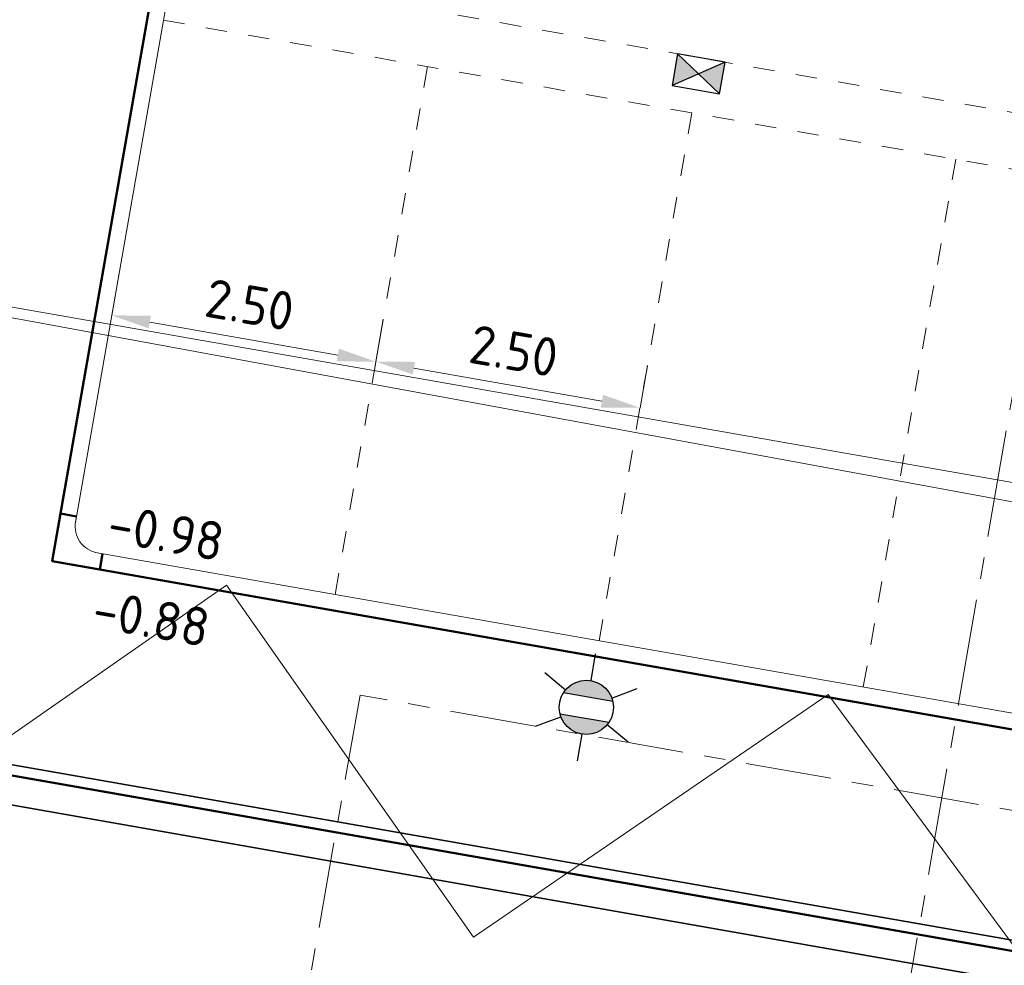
# Model space of a CAD drawing. Header units: metres. Extents: x 2514 to 227642, y 1683 to 852646.
# Tile 37 of 256: x 113583 to 113593, y 426399 to 426407. Entities that reach past the tile are written whole.
import ezdxf
from ezdxf.enums import TextEntityAlignment as Align
from ezdxf.lldxf.tags import DXFTag

# ---------------------------------------------------------------- set-up
doc = ezdxf.new("R2010")
doc.units = ezdxf.units.M
for name, pattern in [('VW-1-1_STREEP', [2, 1, -1]), ('XX-AFBREEK', [7, 4, -1, 1, -1]), ('XX-CENTER', [8, 5, -1, 1, -1])]:
    doc.linetypes.add(name, pattern=pattern)
doc.layers.get('Defpoints').update_dxf_attribs({"color": 244, "lineweight": 35})
for name, color, linetype, lineweight in [('B-WE-GR-BEPLANTING_CULTUUR_HEESTERS-GV', 252, 'Continuous', 18), ('B-WE-KG-GRENS_PERCEEL-GV', 252, 'KG-PERCEEL', 18), ('B-WE-VH-VERHARDING_STRAATBAKSTEEN-GV', 252, 'Continuous', 18), ('N-WE-GR-BOOM-G', 94, 'Continuous', 35), ('N-WE-IE-MEUBILAIR_WEGMEUBILAIR_LICHTMAST-S', 7, 'Continuous', 25), ('N-WE-RI-HWA_KOLK-S', 150, 'Continuous', 25), ('N-WE-VH-AFBREEKLIJN-G', 7, 'XX-AFBREEK', 18), ('N-WE-VH-KANTOPSLUITING_ACHTERKANTBAND-G', 1, 'Continuous', 50), ('N-WE-VH-KANTOPSLUITING_GAZONBAND-G', 1, 'Continuous', 35), ('N-WE-VH-KANTOPSLUITING_TROTTOIRBAND_130 150-G', 2, 'Continuous', 13), ('N-WE-VH-M', 7, 'Continuous', 18), ('N-WE-VH-NAP-T18', 1, 'Continuous', 18), ('N-WE-VW-MARKERING_LANGS_STREEP_11_010-G', 7, 'VW-1-1_STREEP', 13), ('X-XX-AL-VERWIJZING_DOORSNEDE-G', 7, 'XX-CENTER', 18)]:
    doc.layers.add(name, color=color, linetype=linetype, lineweight=lineweight)
doc.styles.add('ISO', font='NLCS-ISO.ttf')
doc.styles.add('NLCS-ISO', font='NLCS-ISO.ttf', dxfattribs={"height": 1.8})
doc.styles.add('NLCS-ISO-M200-T18', font='NLCS-ISO.ttf', dxfattribs={"height": 0.36})
doc.styles.get("Standard").update_dxf_attribs({"font": 'romans'})
tags = doc.linetypes.add('KG-PERCEEL', pattern='A,5.5,-2,["P",Standard,S=1.8,R=0,X=-0.5,Y=-0.9],-2,5.5,-2,[5,NLCS.SHX,S=0.75,R=0,X=0,Y=0],-2', length=19).pattern_tags.tags
tags[6] = DXFTag(74, 10)
doc.dimstyles.new('NLCS-M200-T18-PIJL_L2_H1', dxfattribs={"dimscale": 0.2, "dimtxt": 2.5, "dimasz": 1.8, "dimexe": 2, "dimexo": 2, "dimgap": 0.7, "dimtad": 1, "dimzin": 0, "dimdsep": 46, "dimtxsty": 'NLCS-ISO-M200-T18', "dimcen": 0, "dimdle": 2, "dimclrd": 256, "dimclre": 256, "dimclrt": 1, "dimadec": 1, "dimazin": 0, "dimtfac": 1, "dimtdec": 3, "dimtofl": 0, "dimtmove": 0, "dimatfit": 3, "dimfxl": 2, "dimfxlon": 1, "dimtfillclr": 256, "dimtolj": 1, "dimtzin": 0, "dimlwd": -1, "dimlwe": -1, "dimarcsym": 0})

# ---------------------------------------------------------------- blocks, each defined once
blk = doc.blocks.new('N-SRI-KOLK_STRAAT_450X300-SO')
h = blk.add_hatch(color=256)
h.dxf.hatch_style = 1
h.paths.add_polyline_path([(0, 0.75), (-1.125, 1.5), (-1.125, 0)])
h.paths.add_polyline_path([(1.125, 1.5), (0, 0.75), (1.125, 0)])
for p, q in [((-1.125, 0), (1.125, 1.5)), ((1.125, 0), (-1.125, 1.5))]:
    blk.add_line(p, q)
at = {"flags": 128}
blk.add_lwpolyline([(-1.125, 0), (1.125, 0), (1.125, 1.5), (-1.125, 1.5)], close=True, dxfattribs=at)
blk = doc.blocks.new('hoekblok inw. 25')
at = {"layer": 'N-WE-VH-KANTOPSLUITING_ACHTERKANTBAND-G', "ltscale": 0.2, "flags": 128}
blk.add_lwpolyline([(-0.45, 0.15), (-0.45, 0), (0, 0), (0, 0.45), (-0.15, 0.45)], dxfattribs=at)
at = {"layer": 'N-WE-VH-KANTOPSLUITING_TROTTOIRBAND_130 150-G', "ltscale": 0.2, "flags": 128}
blk.add_lwpolyline([(-0.15, 0.45), (-0.15, 0.4, -0.414214), (-0.4, 0.15), (-0.45, 0.15)], format="xyb", dxfattribs=at)
blk = doc.blocks.new('*D809')
at = {"layer": 'Defpoints', "color": 0, "ltscale": 0.2, "transparency": 16777216}
for p in [(113584.3103, 426404.6817), (113586.7727, 426404.25), (113586.7727, 426404.25)]:
    blk.add_point(p, dxfattribs=at)
at = {"layer": 'N-WE-VH-M', "ltscale": 0.2, "transparency": 16777216}
for p, q in [((113584.3103, 426404.6817), (113584.3794, 426405.0757)), ((113584.6649, 426404.6196), (113586.4181, 426404.3122)), ((113586.7727, 426404.25), (113586.8418, 426404.644))]:
    blk.add_line(p, q, dxfattribs=at)
for points in [[(113584.6753, 426404.6787), (113584.6545, 426404.5605), (113584.3103, 426404.6817)], [(113586.4285, 426404.3713), (113586.4078, 426404.2531), (113586.7727, 426404.25)]]:
    blk.add_solid(points, dxfattribs=at)
at = {"layer": 'N-WE-VH-M', "ltscale": 0.2, "transparency": 16777216, "insert": (113585.5968, 426404.7811), "char_height": 0.36, "attachment_point": 5, "rotation": 350.05593, "style": 'NLCS-ISO-M200-T18'}
blk.add_mtext('\\A1;2.50', dxfattribs=at)
blk = doc.blocks.new('*D810')
at = {"layer": 'Defpoints', "color": 0, "ltscale": 0.2, "transparency": 16777216}
for p in [(113586.773, 426404.2513), (113589.2354, 426403.8196), (113589.2354, 426403.8196)]:
    blk.add_point(p, dxfattribs=at)
at = {"layer": 'N-WE-VH-M', "ltscale": 0.2, "transparency": 16777216}
for p, q in [((113586.773, 426404.2513), (113586.842, 426404.6453)), ((113587.1275, 426404.1891), (113588.8808, 426403.8817)), ((113589.2354, 426403.8196), (113589.3045, 426404.2136))]:
    blk.add_line(p, q, dxfattribs=at)
for points in [[(113587.1379, 426404.2482), (113587.1172, 426404.13), (113586.773, 426404.2513)], [(113588.8912, 426403.9408), (113588.8704, 426403.8226), (113589.2354, 426403.8196)]]:
    blk.add_solid(points, dxfattribs=at)
at = {"layer": 'N-WE-VH-M', "ltscale": 0.2, "transparency": 16777216, "insert": (113588.0594, 426404.3506), "char_height": 0.36, "attachment_point": 5, "rotation": 350.05593, "style": 'NLCS-ISO-M200-T18'}
blk.add_mtext('\\A1;2.50', dxfattribs=at)
blk = doc.blocks.new('N-SIE-WEG_LICHTMAST-SO')
h = blk.add_hatch(color=256)
h.paths.add_polyline_path([(1.163, 0.5, 0.658505), (-1.163, 0.5)])
h.paths.add_polyline_path([(-1.163, -0.5, 0.658505), (1.163, -0.5)])
at = {"flags": 128}
for points in [[(0, 1.266), (0, 2.531)], [(-2.192, 1.266), (-1.096, 0.633)], [(1.096, 0.633), (2.192, 1.266)], [(-1.163, 0.5), (1.163, 0.5)], [(-2.192, -1.266), (-1.096, -0.633)], [(-1.163, -0.5), (1.163, -0.5)], [(2.192, -1.266), (1.096, -0.633)], [(0, -1.266), (0, -2.531)]]:
    blk.add_lwpolyline(points, dxfattribs=at)
at = {"ltscale": 0.5}
blk.add_circle((0, 0), 1.266, dxfattribs=at)
at = {"style": 'NLCS-ISO'}
blk.add_attdef('TYPE', text='', height=1.8, dxfattribs=at).set_placement((0, 2.531), align=Align.BOTTOM_CENTER)

msp = doc.modelspace()

# ---------------------------------------------------------------- linework, layer by layer
at = {"layer": 'B-WE-GR-BEPLANTING_CULTUUR_HEESTERS-GV', "ltscale": 0.2}
msp.add_lwpolyline([(113582.073, 426399.863), (113579.71, 426403.199), (113576.577, 426400.889), (113576.141, 426401.468), (113575.532, 426397.956), (113575.897, 426397.897), (113575.863, 426397.69), (113603.374, 426392.921), (113603.497, 426393.092), (113604.13, 426396.39), (113602.303, 426399.188), (113598.985, 426396.946), (113596.577, 426400.302), (113593.365, 426397.93), (113590.99, 426401.145), (113587.683, 426398.884), (113585.381, 426402.165)], close=True, dxfattribs=at)
at = {"layer": 'B-WE-KG-GRENS_PERCEEL-GV', "ltscale": 0.2}
msp.add_lwpolyline([(113639.628, 426394.814), (113621.22, 426397.695), (113583.77, 426404.586), (113570.492, 426407.03), (113564.493, 426372.908), (113576.002, 426370.849), (113577.782, 426370.534), (113583.857, 426369.457), (113582.49, 426361.689)], dxfattribs=at)
at = {"layer": 'B-WE-VH-VERHARDING_STRAATBAKSTEEN-GV'}
msp.add_lwpolyline([(113604.959, 426400.975), (113574.888, 426406.248), (113574.586, 426404.712), (113573.563, 426404.888), (113576.141, 426401.468), (113576.577, 426400.889), (113579.71, 426403.199), (113582.073, 426399.863), (113585.381, 426402.165), (113587.683, 426398.884), (113590.99, 426401.145), (113593.365, 426397.93), (113596.577, 426400.302), (113598.985, 426396.946), (113602.303, 426399.188), (113604.13, 426396.39)], close=True, dxfattribs=at)
at = {"layer": 'N-WE-GR-BOOM-G', "ltscale": 0.2, "flags": 128}
msp.add_lwpolyline([(113603.1027, 426396.6434), (113574.7905, 426401.6287)], dxfattribs=at)
at = {"layer": 'N-WE-VH-AFBREEKLIJN-G', "ltscale": 0.2, "elevation": 9.5313, "flags": 128}
msp.add_lwpolyline([(113586.6255, 426401.1405), (113585.7775, 426396.3427), (113604.5426, 426393.0262), (113605.3906, 426397.8239)], close=True, dxfattribs=at)
at = {"layer": 'N-WE-VH-KANTOPSLUITING_ACHTERKANTBAND-G', "ltscale": 0.2}
msp.add_line((113583.8339, 426402.8331), (113584.6571, 426407.5287), dxfattribs=at)
msp.add_lwpolyline([(113607.114, 426403.5889), (113606.2135, 426398.4524), (113583.7553, 426402.39)], dxfattribs=at)
msp.add_lwpolyline([(113603.1519, 426396.9228), (113602.6794, 426394.2398), (113574.3824, 426399.2224), (113574.8346, 426401.8885)], close=True, dxfattribs=at)
at = {"layer": 'N-WE-VH-KANTOPSLUITING_GAZONBAND-G', "ltscale": 0.2}
msp.add_lwpolyline([(113603.2677, 426397.004), (113602.7606, 426394.124), (113574.2672, 426399.1412), (113574.7528, 426402.0043), (113603.2688, 426397.0038)], dxfattribs=at)
at = {"layer": 'N-WE-VH-KANTOPSLUITING_TROTTOIRBAND_130 150-G', "ltscale": 0.2}
msp.add_lwpolyline([(113584.4397, 426408.0237), (113584.4397, 426408.0237, -0.413997), (113584.8049, 426407.5028), (113583.9717, 426402.7504)], format="xyb", dxfattribs=at)
msp.add_lwpolyline([(113584.1576, 426402.4717), (113605.8524, 426398.668)], dxfattribs=at)
at = {"layer": 'N-WE-VW-MARKERING_LANGS_STREEP_11_010-G', "ltscale": 0.2}
for p, q in [((113583.5956, 426408.1716), (113607.4874, 426403.9803)), ((113584.7928, 426407.4336), (113606.9542, 426403.5459)), ((113586.3923, 426402.08), (113587.2552, 426407.0017)), ((113588.8547, 426401.6483), (113589.7176, 426406.5697)), ((113591.3172, 426401.2166), (113592.1799, 426406.1377))]:
    msp.add_line(p, q, dxfattribs=at)
at = {"layer": 'X-XX-AL-VERWIJZING_DOORSNEDE-G', "ltscale": 0.2, "flags": 128}
msp.add_lwpolyline([(113595.4147, 426419.364), (113590.5901, 426391.8618)], dxfattribs=at)

# ---------------------------------------------------------------- block references
at = {"ltscale": 0.2, "rotation": 259.9471167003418}
msp.add_blockref('hoekblok inw. 25', (113583.7554, 426402.39), dxfattribs=at)
at = {"layer": 'N-WE-IE-MEUBILAIR_WEGMEUBILAIR_LICHTMAST-S', "xscale": 0.2, "yscale": 0.2, "zscale": 0.2, "rotation": 350.1566500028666}
msp.add_blockref('N-SIE-WEG_LICHTMAST-SO', (113588.7351, 426401.0263), dxfattribs=at)
at = {"layer": 'N-WE-RI-HWA_KOLK-S', "ltscale": 0.2, "xscale": 0.2, "yscale": 0.2, "zscale": 0.2, "rotation": 170.0559272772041}
msp.add_blockref('N-SRI-KOLK_STRAAT_450X300-SO', (113589.8073, 426407.0819), dxfattribs=at)

# ---------------------------------------------------------------- texts
at = {"layer": 'N-WE-VH-NAP-T18', "style": 'ISO'}
for s, p in [('-0.98', (113584.2523, 426402.5732)), ('-0.88', (113584.112, 426401.7738))]:
    msp.add_text(s, height=0.36, rotation=350.05005, dxfattribs=at).set_placement(p)

# ---------------------------------------------------------------- dimensions: what is measured, and where the dimension line sits
at = {"layer": 'N-WE-VH-M', "ltscale": 0.2}
for p1, p2, picture, middle in [((113584.3103, 426404.6817), (113586.7727, 426404.25), '*D809', (113585.5968, 426404.7811)), ((113586.773, 426404.2513), (113589.2354, 426403.8196), '*D810', (113588.0594, 426404.3506))]:
    dim = msp.add_aligned_dim(p1=p1, p2=p2, distance=0, dimstyle='NLCS-M200-T18-PIJL_L2_H1', override={"dimclrt": 256}, dxfattribs=at)
    dim.commit()
    dim.dimension.update_dxf_attribs({"geometry": picture, "text_midpoint": middle})

doc.saveas('drawing.dxf')
